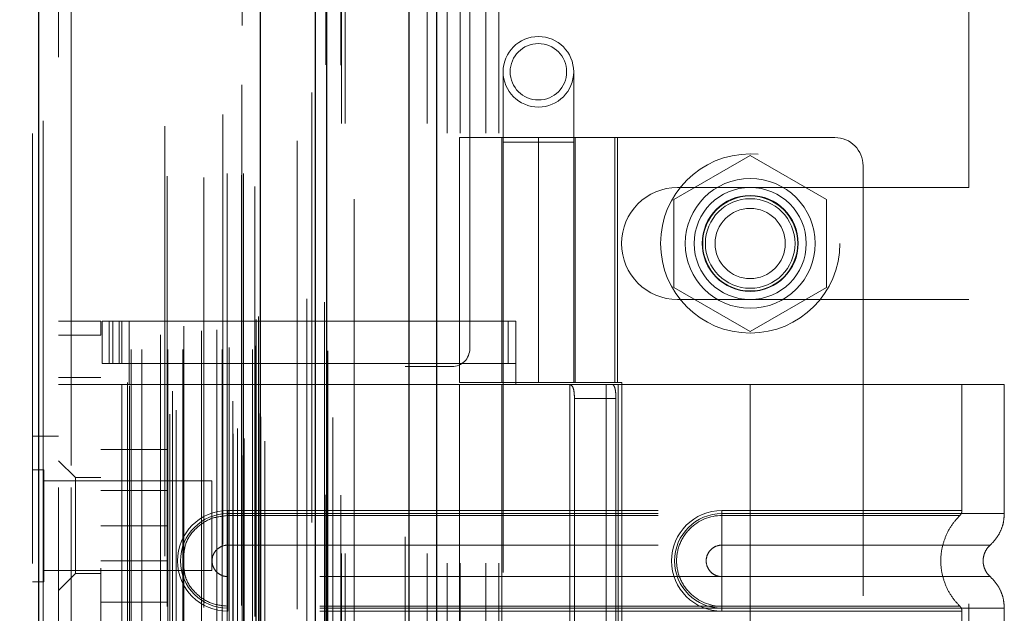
# Model space of a CAD drawing. Header units: inches. Extents: x 0.2 to 10.8, y 0.2 to 8.2.
# Tile 100 of 127: x 5.865 to 6.094, y 3.485 to 3.623. Entities that reach past the tile are written whole.
import ezdxf

# ---------------------------------------------------------------- set-up
doc = ezdxf.new("R2010")
doc.units = ezdxf.units.IN
doc.header["$MEASUREMENT"] = 0
doc.linetypes.add('HIDDEN', pattern=[0.075, 0.05, -0.025])
doc.layers.add('DIMENSIONS', color=140, linetype='Continuous')
doc.styles.add('SLDTEXTSTYLE0', font='TXT', dxfattribs={"width": 0.7})
doc.dimstyles.new('SLDDIMSTYLE0', dxfattribs={"dimtxt": 0.084961, "dimasz": 0.13, "dimexe": 0, "dimexo": 0.0625, "dimgap": 0.02124, "dimtad": 0, "dimtih": 1, "dimtoh": 1, "dimlfac": 12, "dimrnd": 1e-09, "dimzin": 12, "dimdsep": 46, "dimtxsty": 'SLDTEXTSTYLE0', "dimsah": 1, "dimcen": 0.09, "dimadec": 0, "dimazin": 3, "dimtfac": 1, "dimtofl": 0, "dimtmove": 0, "dimatfit": 3, "dimfxl": 0, "dimfrac": 2, "dimtolj": 1, "dimtzin": 12, "dimarcsym": 0})

# ---------------------------------------------------------------- blocks, each defined once
blk = doc.blocks.new('_D_17')
at = {"layer": 'DIMENSIONS'}
for p, q in [((5.91476, 5.23714), (5.46243, 5.23714)), ((5.58743, 5.23714), (5.58743, 4.13229)), ((5.42586, 3.97824), (5.39733, 3.97824)), ((5.39733, 3.97824), (5.39733, 3.84321)), ((5.749, 3.97824), (5.77753, 3.97824)), ((5.77753, 3.97824), (5.77753, 3.84321)), ((5.39733, 3.84321), (5.42586, 3.84321)), ((5.77753, 3.84321), (5.749, 3.84321)), ((5.58743, 3.1968), (5.58743, 3.82419)), ((5.91476, 3.1968), (5.46243, 3.1968))]:
    blk.add_line(p, q, dxfattribs=at)
for points in [[(5.58743, 5.23714), (5.56743, 5.10714), (5.60743, 5.10714)], [(5.58743, 3.1968), (5.60743, 3.3268), (5.56743, 3.3268)]]:
    blk.add_solid(points, dxfattribs=at)
at = {"layer": 'DIMENSIONS', "char_height": 0.083333, "attachment_point": 1, "style": 'SLDTEXTSTYLE0'}
for s, insert in [('24.48', (5.42586, 4.10469)), ('621.9', (5.42586, 3.95063))]:
    blk.add_mtext(s, dxfattribs=dict(at, insert=insert))
blk = doc.blocks.new('_D_18')
at = {"layer": 'DIMENSIONS'}
for p, q in [((5.88417, 5.35239), (5.12657, 5.35239)), ((5.25157, 5.35239), (5.25157, 4.66689)), ((5.09, 4.53676), (5.06147, 4.53676)), ((5.06147, 4.53676), (5.06147, 4.40173)), ((5.41314, 4.53676), (5.44167, 4.53676)), ((5.44167, 4.53676), (5.44167, 4.40173)), ((5.06147, 4.40173), (5.09, 4.40173)), ((5.44167, 4.40173), (5.41314, 4.40173)), ((5.25157, 3.08147), (5.25157, 4.24768)), ((5.88417, 3.08147), (5.12657, 3.08147))]:
    blk.add_line(p, q, dxfattribs=at)
for points in [[(5.25157, 5.35239), (5.23157, 5.22239), (5.27157, 5.22239)], [(5.25157, 3.08147), (5.27157, 3.21147), (5.23157, 3.21147)]]:
    blk.add_solid(points, dxfattribs=at)
at = {"layer": 'DIMENSIONS', "char_height": 0.083333, "attachment_point": 1, "style": 'SLDTEXTSTYLE0'}
for s, insert in [('27.25', (5.09, 4.6632)), ('692.2', (5.09, 4.50915)), ('OPENING', (4.98953, 4.3551))]:
    blk.add_mtext(s, dxfattribs=dict(at, insert=insert))

msp = doc.modelspace()

# ---------------------------------------------------------------- linework, layer by layer
at = {"color": 7, "linetype": 'Continuous', "lineweight": 25}
for p, q in [((5.9558869, 2.999053), (5.9558869, 5.4437021)), ((5.9622509, 5.4448824), (5.9622509, 2.999053)), ((5.9341749, 2.999053), (5.9341749, 5.4344696)), ((5.9368109, 2.999053), (5.9368109, 5.4347285)), ((5.9213719, 3.0251574), (5.9213719, 5.4087655)), ((5.8698509, 3.0342419), (5.8698509, 5.3996809))]:
    msp.add_line(p, q, dxfattribs=at)
at = {"color": 7, "linetype": 'HIDDEN', "lineweight": 18}
for p, q in [((5.9558869, 2.999053), (5.9558869, 5.4437021)), ((5.9601296, 2.999053), (5.9601296, 5.4437021)), ((5.9601296, 2.999053), (5.9601296, 5.4437021)), ((5.9622509, 5.4448824), (5.9622509, 2.999053)), ((5.9622509, 2.999053), (5.9622509, 5.4448824)), ((5.9622509, 2.999053), (5.9622509, 5.4448824)), ((5.9368109, 2.999053), (5.9368109, 5.4347285)), ((5.9401749, 2.999053), (5.9401749, 5.4344696)), ((5.9410536, 2.999053), (5.9410536, 5.4347285)), ((5.9410536, 2.999053), (5.9410536, 5.4347285)), ((5.9365567, 3.012687), (5.9365567, 5.4212358)), ((5.9171463, 3.0218233), (5.9171463, 5.4120995)), ((5.9171463, 3.0218233), (5.9171463, 5.4120995)), ((5.9150086, 3.026892), (5.9150086, 5.4070309)), ((5.917062, 5.4080055), (5.917062, 3.0259173)), ((5.9175716, 3.0258275), (5.9175716, 5.4080954)), ((5.9224138, 3.0251574), (5.9224138, 5.4087655)), ((5.9160009, 3.0281469), (5.9160009, 5.4057768)), ((5.9333015, 5.4062805), (5.9333015, 3.0276542)), ((5.900334, 3.0314557), (5.900334, 5.4024672)), ((5.9214474, 3.0306417), (5.9214474, 5.4032811)), ((5.9214742, 3.0308514), (5.9214742, 5.4030714)), ((5.9017656, 3.0323798), (5.9017656, 5.401539)), ((5.9126108, 5.4011225), (5.9126108, 3.0328046)), ((5.9209958, 3.0316054), (5.9209958, 5.4023175)), ((5.9209958, 3.0316054), (5.9209958, 5.4023175)), ((5.8698509, 5.3996809), (5.8698509, 3.0342419)), ((5.8708928, 3.0342419), (5.8708928, 5.3996809)), ((5.8708928, 5.3996809), (5.8708928, 3.0342419)), ((5.8991536, 5.3984339), (5.8991536, 3.0354845)), ((5.9149776, 3.0344391), (5.9149776, 5.3994837)), ((5.8684138, 5.3967358), (5.8684138, 3.0371871)), ((5.8909014, 3.0380605), (5.8909014, 5.3958624)), ((5.9009184, 3.0367581), (5.9009184, 5.3971648)), ((5.8904687, 3.0387912), (5.8904687, 5.3951316)), ((5.9298649, 5.3949799), (5.9298649, 3.0389185)), ((5.891302, 3.0465084), (5.891302, 5.3874144)), ((5.891302, 3.0465084), (5.891302, 5.3874144)), ((5.8938346, 3.0465084), (5.8938346, 5.3874144)), ((5.8996573, 5.3867503), (5.8996573, 3.047173)), ((5.8998694, 3.0465084), (5.8998694, 5.3874144)), ((5.9033145, 3.0465084), (5.9033145, 5.3874144)), ((5.9081865, 5.3865131), (5.9081865, 3.0474082)), ((5.9124851, 3.0465084), (5.9124851, 5.3874144)), ((5.9136582, 5.3874144), (5.9136582, 3.0465084)), ((5.9136582, 3.0465084), (5.9136582, 5.3874144)), ((5.9140749, 3.0469251), (5.9140749, 5.3869977)), ((5.9169916, 5.3869977), (5.9169916, 3.0469251)), ((5.9174082, 3.0465084), (5.9174082, 5.3874144)), ((5.9174082, 5.3874144), (5.9174082, 3.0465084)), ((5.9194819, 3.0465084), (5.9194819, 5.3874144)), ((5.9194819, 3.0465084), (5.9194819, 5.3874144)), ((5.9203249, 3.0473418), (5.9203249, 5.3865811)), ((5.9203249, 3.0473418), (5.9203249, 5.3865811)), ((5.9200804, 5.3844198), (5.9200804, 3.0495031)), ((5.8981428, 3.0498744), (5.8981428, 5.3840484)), ((5.9035832, 3.0519125), (5.9035832, 5.3820177)), ((5.9076391, 3.0508036), (5.9076391, 5.3831192)), ((5.9076391, 3.0508036), (5.9076391, 5.3831192)), ((5.9111942, 3.0510497), (5.9111942, 5.3828617)), ((5.9203953, 3.0534216), (5.9203953, 5.3805012)), ((5.9203953, 3.0534216), (5.9203953, 5.3805012)), ((5.9209425, 3.0541947), (5.9209425, 5.3797282)), ((5.9209425, 3.0541947), (5.9209425, 5.3797282)), ((5.9321344, 3.0582851), (5.9321344, 5.3756377)), ((5.9362682, 3.0575064), (5.9362682, 5.3763818)), ((5.9431749, 3.0814696), (5.9431749, 5.3523863)), ((5.9431749, 3.0814696), (5.9431749, 5.3523863)), ((5.9431749, 3.0814696), (5.9431749, 5.3523863)), ((5.9431749, 3.0814696), (5.9431749, 5.3523863)), ((5.8744138, 5.3144198), (5.8744138, 3.1195031)), ((5.8774138, 3.1195031), (5.8774138, 5.3144198)), ((5.8774138, 3.1195031), (5.8774138, 5.3144198)), ((5.8774138, 5.3144198), (5.8774138, 3.1195031)), ((5.8774138, 5.3144198), (5.8774138, 3.1195031)), ((5.9700082, 3.546678), (5.9700082, 4.1430113)), ((5.9647582, 3.196803), (5.9647582, 3.7486363)), ((5.9647582, 3.196803), (5.9647582, 3.7486363)), ((5.9677582, 3.196803), (5.9677582, 3.7486363)), ((5.9737582, 3.196803), (5.9737582, 3.7486363)), ((5.9767582, 3.196803), (5.9767582, 3.7486363)), ((5.9767582, 3.196803), (5.9767582, 3.7486363)), ((6.0860082, 3.5841571), (6.0860082, 3.6663967)), ((5.9777602, 3.6110615), (5.9777602, 3.5946573)), ((5.9941644, 3.5946573), (5.9941644, 3.6110615)), ((5.9675896, 3.5957597), (6.004335, 3.5957597)), ((5.9675896, 3.5957597), (5.9675896, 3.5388371)), ((5.9774321, 3.5957597), (5.9774321, 3.5388371)), ((5.9859623, 3.5957597), (5.9859623, 3.5388371)), ((5.9859623, 3.5388371), (5.9859623, 3.5957597)), ((5.9942018, 3.5957597), (5.9942018, 3.5388371)), ((5.9944925, 3.5388371), (5.9944925, 3.5957597)), ((6.003709, 3.5388371), (6.003709, 3.5957597)), ((6.0548599, 3.5957597), (6.004335, 3.5957597)), ((6.004335, 3.5388371), (6.004335, 3.5957597)), ((5.9941644, 3.5946573), (5.9777602, 3.5946573)), ((5.9777602, 3.5946573), (5.9777602, 3.3485943)), ((5.9941644, 3.3485943), (5.9941644, 3.5946573)), ((6.0351749, 3.5916322), (6.0174249, 3.5813843)), ((6.0529249, 3.5813843), (6.0351749, 3.5916322)), ((6.0614216, 3.589198), (6.0614216, 3.3562583)), ((6.0182999, 3.5841571), (6.0860082, 3.5841571)), ((6.0174249, 3.5813843), (6.0174249, 3.5608883)), ((6.0529249, 3.5608883), (6.0529249, 3.5813843)), ((6.0174249, 3.5608883), (6.0351749, 3.5506404)), ((6.0351749, 3.5506404), (6.0529249, 3.5608883)), ((6.0182999, 3.5581155), (6.0860082, 3.5581155)), ((6.0860082, 3.3873238), (6.0860082, 3.5581155)), ((5.8744138, 3.5531087), (5.8842563, 3.5531087)), ((5.8842563, 3.5531087), (5.8842563, 3.5498279)), ((5.8845844, 3.5432662), (5.8845844, 3.5531087)), ((5.8845844, 3.5531087), (5.8862248, 3.5531087)), ((5.8862248, 3.5432662), (5.8862248, 3.5531087)), ((5.8870785, 3.5531087), (5.8862248, 3.5531087)), ((5.8862248, 3.5432662), (5.8862248, 3.5531087)), ((5.8870785, 3.5432662), (5.8870785, 3.5531087)), ((5.8870785, 3.5531087), (5.8885664, 3.5531087)), ((5.8885664, 3.5432662), (5.8885664, 3.5531087)), ((5.97892, 3.5531087), (5.8885664, 3.5531087)), ((5.8891775, 3.5531087), (5.8891775, 3.5432662)), ((5.8908179, 3.5531087), (5.8908179, 3.5432662)), ((5.97892, 3.5432662), (5.97892, 3.5531087)), ((5.97892, 3.5531087), (5.980713, 3.5531087)), ((5.980713, 3.5432662), (5.980713, 3.5531087)), ((5.8744138, 3.5498279), (5.8842563, 3.5498279)), ((5.8744138, 3.5498279), (5.8842563, 3.5498279)), ((5.8842563, 3.3956284), (5.8842563, 3.5498279)), ((5.8862248, 3.5432662), (5.8845844, 3.5432662)), ((5.8870785, 3.5432662), (5.8862248, 3.5432662)), ((5.8885664, 3.5432662), (5.8870785, 3.5432662)), ((5.97892, 3.5432662), (5.8885664, 3.5432662)), ((5.8908179, 3.5432662), (5.8908179, 3.538345)), ((5.9550082, 3.5425113), (5.9658416, 3.5425113)), ((5.9550082, 3.402928), (5.9550082, 3.5425113)), ((5.980713, 3.5432662), (5.97892, 3.5432662)), ((5.980713, 3.5432662), (5.980713, 3.538345)), ((5.8842563, 3.5399854), (5.8744138, 3.5399854)), ((5.8842563, 3.538345), (5.8744138, 3.538345)), ((5.8891775, 3.538345), (5.8842563, 3.538345)), ((5.8891775, 3.538345), (5.8891775, 3.4071114)), ((5.8891775, 3.538345), (5.8891775, 3.4071114)), ((5.8908179, 3.538345), (5.8891775, 3.538345)), ((5.980713, 3.538345), (5.8908179, 3.538345)), ((5.980713, 3.538345), (5.8908179, 3.538345)), ((6.004335, 3.5388371), (5.9675896, 3.5388371)), ((5.980713, 3.538345), (5.9675896, 3.538345)), ((5.9675896, 3.538345), (5.9675896, 3.4071114)), ((5.9774321, 3.538345), (5.9774321, 3.4071114)), ((6.0351749, 3.538345), (5.980713, 3.538345)), ((5.9932735, 3.538345), (5.9932735, 3.4071114)), ((6.0017095, 3.538345), (6.0017095, 3.4071114)), ((6.004335, 3.5388371), (6.0053494, 3.5388371)), ((6.0045215, 3.538345), (6.0045215, 3.4071114)), ((6.0045215, 3.538345), (6.0045215, 3.4071114)), ((6.0053494, 3.5388371), (6.0053494, 3.4066192)), ((6.0351749, 3.538345), (6.0351749, 3.5083382)), ((6.09423, 3.538345), (6.0351749, 3.538345)), ((6.0351749, 3.538345), (6.0351749, 3.5083382)), ((6.0351749, 3.538345), (6.0351749, 3.5090489)), ((6.0351749, 3.538345), (6.0351749, 3.5090489)), ((6.0843875, 3.5090489), (6.0843875, 3.538345)), ((6.09423, 3.5083382), (6.09423, 3.538345)), ((5.9943263, 3.5350641), (5.9943263, 3.4103922)), ((6.0039771, 3.5350641), (5.9943263, 3.5350641)), ((6.0039771, 3.5350641), (6.0039771, 3.4103922)), ((5.8744138, 3.5263364), (5.8684138, 3.5263364)), ((5.8842563, 3.5232531), (5.8996729, 3.5232531)), ((5.8996729, 3.5055031), (5.8996729, 3.5232531)), ((5.8783508, 3.5166914), (5.8744138, 3.5206284)), ((5.8710179, 3.5185239), (5.8684138, 3.5185239)), ((5.8710179, 3.4924823), (5.8710179, 3.5185239)), ((5.9100804, 3.5159198), (5.8710179, 3.5159198)), ((5.8783508, 3.5166914), (5.8783508, 3.4943817)), ((5.8842563, 3.5166914), (5.8783508, 3.5166914)), ((5.9100804, 3.4950864), (5.9100804, 3.5159198)), ((5.8996729, 3.5136656), (5.8842563, 3.5136656)), ((5.9137838, 3.5090489), (6.0351749, 3.5090489)), ((5.9137838, 3.5090489), (5.9137838, 3.5078784)), ((5.9137838, 3.5083382), (6.0351749, 3.5083382)), ((5.9137838, 3.5083382), (5.9137838, 3.5009967)), ((5.9137838, 3.5078784), (6.0351749, 3.5078784)), ((6.0351749, 3.5090489), (6.0286132, 3.5090489)), ((6.0286132, 3.5090489), (6.0286132, 3.5078784)), ((6.0286132, 3.5083382), (6.0286132, 3.5009967)), ((6.0351749, 3.5083382), (6.0286132, 3.5083382)), ((6.0351749, 3.5078784), (6.0286132, 3.5078784)), ((5.8842563, 3.5055031), (5.8996729, 3.5055031)), ((5.8996729, 3.4877531), (5.8996729, 3.5055031)), ((5.9137838, 3.5009967), (6.0351749, 3.5009967)), ((6.0351749, 3.5009967), (6.0286132, 3.5009967)), ((5.8842563, 3.4973406), (5.8996729, 3.4973406)), ((5.8710179, 3.4950864), (5.9100804, 3.4950864)), ((5.8744138, 3.4904447), (5.8783508, 3.4943817)), ((5.8783508, 3.4943817), (5.8842563, 3.4943817)), ((5.8684138, 3.4924823), (5.8710179, 3.4924823)), ((5.9137838, 3.4863307), (5.9137838, 3.4936722)), ((6.0351749, 3.4936722), (5.9137838, 3.4936722)), ((6.0286132, 3.4936722), (6.0351749, 3.4936722)), ((6.0286132, 3.4863307), (6.0286132, 3.4936722)), ((5.8842563, 3.4877531), (5.8996729, 3.4877531)), ((5.9137838, 3.48562), (5.9137838, 3.4867905)), ((6.0351749, 3.4867905), (5.9137838, 3.4867905)), ((6.0351749, 3.4863307), (5.9137838, 3.4863307)), ((6.0351749, 3.48562), (5.9137838, 3.48562)), ((6.0286132, 3.4867905), (6.0351749, 3.4867905)), ((6.0286132, 3.48562), (6.0286132, 3.4867905)), ((6.0286132, 3.4863307), (6.0351749, 3.4863307)), ((6.0286132, 3.48562), (6.0351749, 3.48562)), ((6.0351749, 3.4863307), (6.0351749, 3.4591256)), ((6.0351749, 3.4863307), (6.0351749, 3.4591256)), ((6.0351749, 3.48562), (6.0351749, 3.4598363)), ((6.0351749, 3.48562), (6.0351749, 3.4598363)), ((6.0843875, 3.4598363), (6.0843875, 3.48562)), ((6.09423, 3.4591256), (6.09423, 3.4863307))]:
    msp.add_line(p, q, dxfattribs=at)
at = {"color": 7, "linetype": 'HIDDEN', "lineweight": 18, "flags": 128}
for points in [[(5.9400639, 3.0126267), (5.9400644, 4.2074308), (5.9400639, 5.4212919)], [(5.9381642, 3.0306839), (5.9381643, 4.1682402), (5.9381642, 5.4032276)], [(5.9369931, 3.0461445), (5.9369937, 4.1682326), (5.9369931, 5.3877959)], [(5.9369931, 3.0461277), (5.9369938, 4.2419829), (5.9369931, 5.3877947)], [(5.929877, 5.386093), (5.9298769, 4.226489), (5.929877, 3.0478317)]]:
    msp.add_lwpolyline(points, dxfattribs=at)
at = {"color": 7, "linetype": 'HIDDEN', "lineweight": 18}
for centre, radius in [((5.9859623, 3.6110615), 0.0082021), ((5.9859623, 3.6110615), 0.0065617), ((6.0351749, 3.5711363), 0.0208333), ((6.0351749, 3.5711534), 0.0150919), ((6.0351749, 3.5711363), 0.0130208), ((6.0351749, 3.5711534), 0.0111549), ((6.0351749, 3.5711363), 0.0110417), ((6.0351749, 3.5711363), 0.0104167), ((6.0351749, 3.5711363), 0.0081625)]:
    msp.add_circle(centre, radius, dxfattribs=at)
for centre, radius, start, end in [((6.0548599, 3.589198), 0.0065617, 0, 90), ((6.0182999, 3.5711363), 0.0130208, 90, 270), ((5.9658416, 3.546678), 0.0041667, 270, 0), ((5.9137838, 3.4973345), 0.0117145, 90, 270), ((5.9137838, 3.4973345), 0.0110038, 90, 270), ((6.0286132, 3.4973345), 0.0117145, 90, 270), ((6.0286132, 3.4973345), 0.0110038, 90, 270)]:
    msp.add_arc(centre, radius, start, end, dxfattribs=at)
for points, knots in [([(5.9930385, 3.538345), (5.9932841, 3.538345), (5.9934972, 3.5382691), (5.9938455, 3.5379545), (5.9939788, 3.5377153), (5.9941717, 3.5371106), (5.9942334, 3.5367414), (5.9943099, 3.5359409), (5.9943263, 3.5355043), (5.9943263, 3.5350641)], [0, 0, 0, 0, 0.25, 0.25, 0.5, 0.5, 0.75, 0.75, 1, 1, 1, 1]), ([(6.0039771, 3.5350641), (6.0039771, 3.5354988), (6.0039608, 3.5359254), (6.0038913, 3.5367217), (6.0038378, 3.5370863), (6.0036871, 3.5376915), (6.0035881, 3.5379352), (6.0033473, 3.5382599), (6.0032032, 3.538345), (6.0030431, 3.538345)], [0, 0, 0, 0, 0.25, 0.25, 0.5, 0.5, 0.75, 0.75, 1, 1, 1, 1]), ([(5.9035832, 3.4990603), (5.9036899, 3.4998456), (5.9039833, 3.5020031), (5.9061796, 3.5049559), (5.9096324, 3.5074051), (5.9124, 3.5077206), (5.9137838, 3.5078784)], [0, 0, 0, 0, 0.16020075, 0.44013383, 0.72006692, 1, 1, 1, 1]), ([(6.0286132, 3.5078784), (6.0258417, 3.5079062), (6.0217441, 3.5061566), (6.0186185, 3.5014741), (6.0177947, 3.4973345), (6.0186185, 3.4931948), (6.0217441, 3.4885123), (6.0258417, 3.4867628), (6.0286132, 3.4867905)], [6.28318531, 6.28318531, 6.28318531, 6.28318531, 7.06858347, 7.46128255, 7.85398163, 8.24668072, 8.6393798, 9.42477796, 9.42477796, 9.42477796, 9.42477796]), ([(6.0351749, 3.5090489), (6.042693, 3.5090489), (6.0555637, 3.5090489), (6.0714863, 3.5090489), (6.0818256, 3.5090489), (6.0856686, 3.5090489), (6.0818256, 3.5090489), (6.0714863, 3.5090489), (6.0555637, 3.5090489), (6.042693, 3.5090489), (6.0351749, 3.5090489)], [4.71239975, 4.71239975, 4.71239975, 4.71239975, 5.17054869, 5.49779793, 5.89049701, 6.2831961, 6.67589519, 7.06859428, 7.39584352, 7.85399245, 7.85399245, 7.85399245, 7.85399245]), ([(6.0351749, 3.5083382), (6.0390401, 3.5083382), (6.0429051, 3.5083382), (6.0504869, 3.5083382), (6.0542034, 3.5083382), (6.0613453, 3.5083382), (6.0647704, 3.5083382), (6.0711979, 3.5083382), (6.0742001, 3.5083382), (6.0796663, 3.5083382), (6.0821301, 3.5083382), (6.0864248, 3.5083382), (6.0882556, 3.5083382), (6.0912138, 3.5083382), (6.0923412, 3.5083382), (6.0938493, 3.5083382), (6.09423, 3.5083382), (6.09423, 3.5083382), (6.0938493, 3.5083382), (6.0923412, 3.5083382), (6.0912138, 3.5083382), (6.0882556, 3.5083382), (6.0864248, 3.5083382), (6.0821301, 3.5083382), (6.0796663, 3.5083382), (6.0742001, 3.5083382), (6.0711979, 3.5083382), (6.0647704, 3.5083382), (6.0613453, 3.5083382), (6.0542034, 3.5083382), (6.0504869, 3.5083382), (6.0429051, 3.5083382), (6.0390401, 3.5083382), (6.0351749, 3.5083382)], [0, 0, 0, 0, 0.0625, 0.0625, 0.125, 0.125, 0.1875, 0.1875, 0.25, 0.25, 0.3125, 0.3125, 0.375, 0.375, 0.4375, 0.4375, 0.5, 0.5, 0.5625, 0.5625, 0.625, 0.625, 0.6875, 0.6875, 0.75, 0.75, 0.8125, 0.8125, 0.875, 0.875, 0.9375, 0.9375, 1, 1, 1, 1]), ([(6.0351749, 3.5083382), (6.0351749, 3.5069987), (6.0351749, 3.5041901), (6.0351749, 3.501885), (6.0351749, 3.5009958)], [0.052118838, 0.052118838, 0.052118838, 0.052118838, 0.500001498, 0.948006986, 0.948006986, 0.948006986, 0.948006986]), ([(6.0351749, 3.5083382), (6.0351749, 3.5069572), (6.0351749, 3.5055768), (6.0351749, 3.5030559), (6.0351749, 3.5019165), (6.0351749, 3.5009967)], [0, 0, 0, 0, 0.5, 0.5, 1, 1, 1, 1]), ([(6.0351749, 3.5078784), (6.0415538, 3.5078784), (6.0479267, 3.5078785), (6.0597117, 3.5078785), (6.0651175, 3.5078785), (6.0741326, 3.5078786), (6.0777469, 3.5078786), (6.0826262, 3.5078787), (6.083896, 3.5078787), (6.0838946, 3.5078788), (6.0826278, 3.5078788), (6.0777459, 3.5078788), (6.0741341, 3.5078789), (6.0651173, 3.5078789), (6.0597122, 3.5078789), (6.0479269, 3.507879), (6.0415547, 3.507879), (6.0351749, 3.507879)], [0, 0, 0, 0, 0.125, 0.125, 0.25, 0.25, 0.375, 0.375, 0.5, 0.5, 0.625, 0.625, 0.75, 0.75, 0.875, 0.875, 1, 1, 1, 1]), ([(6.0351749, 3.4867905), (6.0351749, 3.489522), (6.0351749, 3.4973345), (6.0351749, 3.5051469), (6.0351749, 3.5078784)], [0.027131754, 0.027131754, 0.027131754, 0.027131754, 0.5, 0.972868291, 0.972868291, 0.972868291, 0.972868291]), ([(6.0839973, 3.4866923), (6.0833222, 3.48742), (6.0819722, 3.4888752), (6.0805702, 3.4915243), (6.0796756, 3.4943655), (6.0793681, 3.4973345), (6.0796756, 3.5003034), (6.0805702, 3.5031446), (6.0819722, 3.5057937), (6.0833222, 3.5072489), (6.0839973, 3.5079767)], [0, 0, 0, 0, 0.12508578, 0.25012635, 0.37515545, 0.5, 0.62484455, 0.74987365, 0.87491422, 1, 1, 1, 1]), ([(6.0838909, 3.5078731), (6.0839649, 3.5079532), (6.0841144, 3.5081151), (6.0842674, 3.508411), (6.0843714, 3.5087275), (6.0843821, 3.5089476), (6.0843875, 3.5090565)], [0, 0, 0, 0, 0.24752408, 0.49999998, 0.75247589, 1, 1, 1, 1]), ([(6.0909071, 3.5009646), (6.0913938, 3.5014509), (6.0923783, 3.5024344), (6.0934211, 3.5042662), (6.0941031, 3.5062612), (6.0941881, 3.5076509), (6.0942302, 3.5083382)], [0, 0, 0, 0, 0.2471303, 0.49986639, 0.75266195, 1, 1, 1, 1]), ([(5.9137838, 3.4936722), (5.9133044, 3.4936722), (5.9128253, 3.4937676), (5.9119395, 3.4941345), (5.9115332, 3.4944059), (5.9108553, 3.4950838), (5.9105838, 3.4954901), (5.9102169, 3.4963759), (5.9101216, 3.4968551), (5.9101216, 3.4978138), (5.9102169, 3.498293), (5.9105838, 3.4991788), (5.9108553, 3.4995851), (5.9115332, 3.500263), (5.9119395, 3.5005345), (5.9128253, 3.5009014), (5.9133044, 3.5009967), (5.9137838, 3.5009967)], [0, 0, 0, 0, 0.125, 0.125, 0.25, 0.25, 0.375, 0.375, 0.5, 0.5, 0.625, 0.625, 0.75, 0.75, 0.875, 0.875, 1, 1, 1, 1]), ([(6.0286132, 3.5009967), (6.0281338, 3.5009967), (6.0276546, 3.5009014), (6.0267689, 3.5005345), (6.0263626, 3.500263), (6.0256847, 3.4995851), (6.0254132, 3.4991788), (6.0250463, 3.498293), (6.024951, 3.4978138), (6.024951, 3.4968551), (6.0250463, 3.4963759), (6.0254132, 3.4954901), (6.0256847, 3.4950838), (6.0263626, 3.4944059), (6.0267689, 3.4941345), (6.0276546, 3.4937676), (6.0281338, 3.4936722), (6.0286132, 3.4936722)], [0, 0, 0, 0, 0.125, 0.125, 0.25, 0.25, 0.375, 0.375, 0.5, 0.5, 0.625, 0.625, 0.75, 0.75, 0.875, 0.875, 1, 1, 1, 1]), ([(6.0351749, 3.5009958), (6.0434453, 3.5009958), (6.0578577, 3.5009958), (6.0759804, 3.5009958), (6.0879681, 3.5009958), (6.0924295, 3.5009958), (6.0879681, 3.5009958), (6.0759804, 3.5009958), (6.0578577, 3.5009958), (6.0434453, 3.5009958), (6.0351749, 3.5009958)], [4.71241411, 4.71241411, 4.71241411, 4.71241411, 5.15721613, 5.48839216, 5.88580339, 6.28321463, 6.68062587, 7.0780371, 7.40921314, 7.85401516, 7.85401516, 7.85401516, 7.85401516]), ([(6.0909793, 3.4936402), (6.0907326, 3.4938861), (6.0902386, 3.4943783), (6.0897202, 3.4952964), (6.0893863, 3.49629), (6.0892699, 3.4973345), (6.0893863, 3.4983789), (6.0897202, 3.4993725), (6.0902386, 3.5002906), (6.0907326, 3.5007828), (6.0909793, 3.5010287)], [0, 0, 0, 0, 0.12483242, 0.24993914, 0.37510573, 0.5, 0.62489427, 0.75006086, 0.87516758, 1, 1, 1, 1]), ([(5.9137838, 3.4867905), (5.9124, 3.4869483), (5.9096324, 3.4872638), (5.9061796, 3.489713), (5.9039833, 3.4926658), (5.9036899, 3.4948233), (5.9035832, 3.4956086)], [0, 0, 0, 0, 0.27993308, 0.55986617, 0.83979925, 1, 1, 1, 1]), ([(6.0351749, 3.4936731), (6.0434453, 3.4936731), (6.0578577, 3.4936731), (6.0759804, 3.4936731), (6.0879681, 3.4936731), (6.0924295, 3.4936731), (6.0879681, 3.4936731), (6.0759804, 3.4936731), (6.0578577, 3.4936731), (6.0434453, 3.4936731), (6.0351749, 3.4936731)], [4.71236405, 4.71236405, 4.71236405, 4.71236405, 5.15716608, 5.48834211, 5.88575335, 6.2831646, 6.68057584, 7.07798708, 7.40916311, 7.85396503, 7.85396503, 7.85396503, 7.85396503]), ([(6.0351749, 3.4863307), (6.0351749, 3.4876702), (6.0351749, 3.4904788), (6.0351749, 3.4927839), (6.0351749, 3.4936731)], [0.052118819, 0.052118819, 0.052118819, 0.052118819, 0.500001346, 0.948007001, 0.948007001, 0.948007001, 0.948007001]), ([(6.0351749, 3.4863307), (6.0351749, 3.4877117), (6.0351749, 3.4890921), (6.0351749, 3.491613), (6.0351749, 3.4927524), (6.0351749, 3.4936722)], [0, 0, 0, 0, 0.5, 0.5, 1, 1, 1, 1]), ([(6.0942302, 3.4863307), (6.0941881, 3.487018), (6.0941031, 3.4884077), (6.0934211, 3.4904027), (6.0923783, 3.4922345), (6.0913938, 3.493218), (6.0909071, 3.4937043)], [0, 0, 0, 0, 0.24733805, 0.50013361, 0.75286969, 1, 1, 1, 1]), ([(6.0351749, 3.4867899), (6.0415547, 3.4867899), (6.0479269, 3.4867899), (6.0597122, 3.48679), (6.0651173, 3.48679), (6.0741341, 3.48679), (6.0777459, 3.4867901), (6.0826278, 3.4867901), (6.0838946, 3.4867902), (6.083896, 3.4867902), (6.0826262, 3.4867902), (6.0777469, 3.4867903), (6.0741326, 3.4867903), (6.0651175, 3.4867904), (6.0597117, 3.4867904), (6.0479267, 3.4867904), (6.0415538, 3.4867905), (6.0351749, 3.4867905)], [0, 0, 0, 0, 0.125, 0.125, 0.25, 0.25, 0.375, 0.375, 0.5, 0.5, 0.625, 0.625, 0.75, 0.75, 0.875, 0.875, 1, 1, 1, 1]), ([(6.0351749, 3.4863307), (6.0390401, 3.4863307), (6.0429051, 3.4863307), (6.0504869, 3.4863307), (6.0542034, 3.4863307), (6.0613453, 3.4863307), (6.0647704, 3.4863307), (6.0711979, 3.4863307), (6.0742001, 3.4863307), (6.0796663, 3.4863307), (6.0821301, 3.4863307), (6.0864248, 3.4863307), (6.0882556, 3.4863307), (6.0912138, 3.4863307), (6.0923412, 3.4863307), (6.0938493, 3.4863307), (6.09423, 3.4863307), (6.09423, 3.4863307), (6.0938493, 3.4863307), (6.0923412, 3.4863307), (6.0912138, 3.4863307), (6.0882556, 3.4863307), (6.0864248, 3.4863307), (6.0821301, 3.4863307), (6.0796663, 3.4863307), (6.0742001, 3.4863307), (6.0711979, 3.4863307), (6.0647704, 3.4863307), (6.0613453, 3.4863307), (6.0542034, 3.4863307), (6.0504869, 3.4863307), (6.0429051, 3.4863307), (6.0390401, 3.4863307), (6.0351749, 3.4863307)], [0, 0, 0, 0, 0.0625, 0.0625, 0.125, 0.125, 0.1875, 0.1875, 0.25, 0.25, 0.3125, 0.3125, 0.375, 0.375, 0.4375, 0.4375, 0.5, 0.5, 0.5625, 0.5625, 0.625, 0.625, 0.6875, 0.6875, 0.75, 0.75, 0.8125, 0.8125, 0.875, 0.875, 0.9375, 0.9375, 1, 1, 1, 1]), ([(6.0351749, 3.48562), (6.042693, 3.48562), (6.0555637, 3.48562), (6.0714863, 3.48562), (6.0818256, 3.48562), (6.0856686, 3.48562), (6.0818256, 3.48562), (6.0714863, 3.48562), (6.0555637, 3.48562), (6.042693, 3.48562), (6.0351749, 3.48562)], [4.71239001, 4.71239001, 4.71239001, 4.71239001, 5.17053895, 5.49778819, 5.89048727, 6.28318636, 6.67588545, 7.06858454, 7.39583378, 7.85398272, 7.85398272, 7.85398272, 7.85398272]), ([(6.0843875, 3.4856124), (6.0843821, 3.4857213), (6.0843714, 3.4859414), (6.0842674, 3.4862579), (6.0841144, 3.4865538), (6.0839649, 3.4867157), (6.0838909, 3.4867958)], [0, 0, 0, 0, 0.247524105, 0.500000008, 0.752475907, 1, 1, 1, 1])]:
    msp.add_open_spline(points, degree=3, knots=knots, dxfattribs=at)
for points in [[(5.9137838, 3.5078784), (5.9137838, 3.5065069), (5.9137838, 3.5032027), (5.9137838, 3.4992933), (5.9137838, 3.4973345)], [(6.0286132, 3.4973345), (6.0286132, 3.4992933), (6.0286132, 3.5032027), (6.0286132, 3.5065069), (6.0286132, 3.5078784)], [(6.0351749, 3.5090489), (6.0351749, 3.5086246), (6.0351749, 3.5081715), (6.0351749, 3.5078783)], [(6.0351749, 3.5090489), (6.0351749, 3.5086145), (6.0351749, 3.5081828), (6.0351749, 3.5078784)], [(6.0351749, 3.4867905), (6.0351749, 3.489533), (6.0351749, 3.4973345), (6.0351749, 3.5051359), (6.0351749, 3.5078784)], [(5.9137838, 3.5009967), (5.9137838, 3.5000813), (5.9137838, 3.4987079), (5.9137838, 3.4973345)], [(6.0286132, 3.4973345), (6.0286132, 3.4987079), (6.0286132, 3.5000813), (6.0286132, 3.5009967)], [(6.0351749, 3.4973345), (6.0351749, 3.4987079), (6.0351749, 3.5000813), (6.0351749, 3.5009967)], [(6.0351749, 3.4973345), (6.0351749, 3.498708), (6.0351749, 3.5000816), (6.0351749, 3.500996)], [(5.9137838, 3.4973345), (5.9137838, 3.495961), (5.9137838, 3.4945876), (5.9137838, 3.4936722)], [(5.9137838, 3.4973345), (5.9137838, 3.4953756), (5.9137838, 3.4914662), (5.9137838, 3.488162), (5.9137838, 3.4867905)], [(6.0286132, 3.4867905), (6.0286132, 3.488162), (6.0286132, 3.4914662), (6.0286132, 3.4953756), (6.0286132, 3.4973345)], [(6.0286132, 3.4936722), (6.0286132, 3.4945876), (6.0286132, 3.495961), (6.0286132, 3.4973345)], [(6.0351749, 3.4936722), (6.0351749, 3.4945876), (6.0351749, 3.495961), (6.0351749, 3.4973345)], [(6.0351749, 3.4936729), (6.0351749, 3.4945873), (6.0351749, 3.4959609), (6.0351749, 3.4973345)], [(6.0351749, 3.48562), (6.0351749, 3.4860443), (6.0351749, 3.4864974), (6.0351749, 3.4867906)], [(6.0351749, 3.48562), (6.0351749, 3.4860545), (6.0351749, 3.4864861), (6.0351749, 3.4867905)]]:
    msp.add_open_spline(points, degree=3, dxfattribs=at)

# ---------------------------------------------------------------- dimensions: what is measured, and where the dimension line sits
at = {"layer": 'DIMENSIONS'}
dim = msp.add_linear_dim(base=(5.2515697, 3.0814696), p1=(5.9341749, 5.3523863), p2=(5.9341749, 3.0814696), angle=90, text='<>\\POPENING', dimstyle='SLDDIMSTYLE0', dxfattribs=at)
dim.commit()
dim.dimension.update_dxf_attribs({"geometry": '_D_18', "text_midpoint": (5.2515697, 4.4572841), "dimtype": 160})
dim = msp.add_linear_dim(base=(5.5874299, 3.196803), p1=(5.9647582, 5.2371363), p2=(5.9647582, 3.196803), angle=90, dimstyle='SLDDIMSTYLE0', dxfattribs=at)
dim.commit()
dim.dimension.update_dxf_attribs({"geometry": '_D_17', "text_midpoint": (5.5874299, 3.9782428), "dimtype": 160})

doc.saveas('drawing.dxf')
